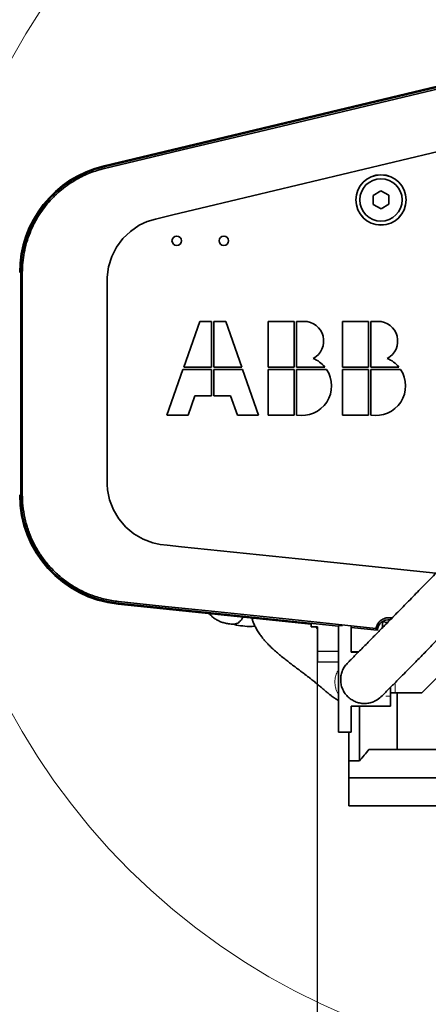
# Model space of a CAD drawing. Header units: millimetres. Extents: x 0 to 12115, y 0 to 8400.
# Tile 120 of 123: x 9460 to 9980, y 6120 to 7374. Entities that reach past the tile are written whole.
import ezdxf

# ---------------------------------------------------------------- set-up
doc = ezdxf.new("R2010")
doc.units = ezdxf.units.MM
doc.header["$LTSCALE"] = 20
doc.layers.add('SVART_TEXT', color=7, linetype='Continuous')
doc.styles.add('SLDTEXTSTYLE0', font='TXT', dxfattribs={"width": 0.605})
doc.dimstyles.new('SLDDIMSTYLE10', dxfattribs={"dimtxt": 70, "dimasz": 70, "dimexe": 0, "dimexo": 0.0625, "dimgap": 17.5, "dimtad": 1, "dimdec": 1, "dimlfac": 0.5, "dimrnd": 1e-09, "dimzin": 12, "dimdsep": 46, "dimtxsty": 'SLDTEXTSTYLE0', "dimsah": 1, "dimcen": 0.09, "dimadec": 0, "dimazin": 3, "dimtfac": 1, "dimtofl": 0, "dimtmove": 0, "dimatfit": 3, "dimfxl": 1, "dimfrac": 2, "dimtolj": 1, "dimtzin": 12, "dimarcsym": 0})

# ---------------------------------------------------------------- blocks, each defined once
blk = doc.blocks.new('SW_SYMBOL_HOLE_DEPTH')
at = {"layer": 'SVART_TEXT', "color": 0}
for p, q in [((0, 17500), (16000, 17500)), ((8000, 17500), (8000, 1500)), ((2000, 11100), (8000, 1500)), ((14000, 11100), (8000, 1500))]:
    blk.add_line(p, q, dxfattribs=at)
blk = doc.blocks.new('_D_73')
at = {"layer": 'SVART_TEXT'}
for p, q in [((10269.8, 6948.7), (10269.8, 5798.2)), ((9838.8, 6566), (9838.8, 5798.2)), ((9838.8, 5828.2), (9017.1, 5828.2)), ((10269.8, 5828.2), (9838.8, 5828.2))]:
    blk.add_line(p, q, dxfattribs=at)
for points in [[(9838.8, 5828.2), (9908.8, 5818.2), (9908.8, 5838.2)], [(10269.8, 5828.2), (10199.8, 5838.2), (10199.8, 5818.2)]]:
    blk.add_solid(points, dxfattribs=at)
at = {"layer": 'SVART_TEXT', "xscale": 0.0045117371, "yscale": 0.0045117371, "zscale": 0.0045117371, "rotation": 360}
blk.add_blockref('SW_SYMBOL_HOLE_DEPTH', (9503.5, 5838.3), dxfattribs=at)
at = {"layer": 'SVART_TEXT', "char_height": 70, "attachment_point": 1, "style": 'SLDTEXTSTYLE0'}
for s, insert in [('(M12', (9284, 5918.6)), ('19)', (9600.2, 5918.6)), ('215,5', (9017.1, 5918.6))]:
    blk.add_mtext(s, dxfattribs=dict(at, insert=insert))

msp = doc.modelspace()

# ---------------------------------------------------------------- linework, layer by layer
at = {"color": 7, "linetype": 'Continuous', "lineweight": 35}
for p, q in [((9567.341012, 7188.134278), (10178.658125, 7334.208811)), ((9567.629856, 7186.925496), (10178.946984, 7332.999791)), ((9919.573527, 7156.203831), (9909.703922, 7150.210227)), ((9909.703922, 7150.210227), (9909.959775, 7138.665999)), ((9929.699016, 7150.653447), (9919.573527, 7156.203831)), ((9929.954868, 7139.109219), (9929.699016, 7150.653447)), ((9909.959775, 7138.665999), (9920.085263, 7133.115615)), ((9920.085263, 7133.115615), (9929.954868, 7139.109219)), ((9461.281758, 6768.79331), (9461.281758, 7052.171553)), ((9689.089221, 6989.999736), (9668.750805, 6931.814755)), ((9704.209191, 6989.999736), (9689.089221, 6989.999736)), ((9704.209191, 6931.814755), (9704.209191, 6989.999736)), ((9707.17923, 6989.999736), (9707.17923, 6931.814755)), ((9722.2992, 6989.999736), (9707.17923, 6989.999736)), ((9742.637616, 6931.814755), (9722.2992, 6989.999736)), ((9776.434225, 6989.999736), (9776.434225, 6931.814755)), ((9809.5092, 6989.999736), (9776.434225, 6989.999736)), ((9809.5092, 6931.814755), (9809.5092, 6989.999736)), ((9821.794194, 6989.999736), (9812.47918, 6989.999736)), ((9812.47918, 6989.999736), (9812.47918, 6931.814755)), ((9870.664221, 6989.999736), (9870.664221, 6931.814755)), ((9903.739196, 6989.999736), (9870.664221, 6989.999736)), ((9903.739196, 6931.814755), (9903.739196, 6989.999736)), ((9916.02422, 6989.999736), (9906.709206, 6989.999736)), ((9906.709206, 6989.999736), (9906.709206, 6931.814755)), ((9667.712611, 6928.844775), (9647.374195, 6870.659794)), ((9704.209191, 6928.844775), (9667.712611, 6928.844775)), ((9668.750805, 6931.814755), (9704.209191, 6931.814755)), ((9704.209191, 6894.959773), (9704.209191, 6928.844775)), ((9707.17923, 6931.814755), (9742.637616, 6931.814755)), ((9743.67581, 6928.844775), (9707.17923, 6928.844775)), ((9707.17923, 6928.844775), (9707.17923, 6894.959773)), ((9764.014226, 6870.659794), (9743.67581, 6928.844775)), ((9776.434225, 6931.814755), (9809.5092, 6931.814755)), ((9776.434225, 6928.844775), (9776.434225, 6870.659794)), ((9809.5092, 6928.844775), (9776.434225, 6928.844775)), ((9809.5092, 6870.659794), (9809.5092, 6928.844775)), ((9812.47918, 6931.814755), (9848.348212, 6931.814755)), ((9850.545269, 6928.844775), (9812.47918, 6928.844775)), ((9812.47918, 6928.844775), (9812.47918, 6870.659794)), ((9870.664221, 6931.814755), (9903.739196, 6931.814755)), ((9870.664221, 6928.844775), (9870.664221, 6870.659794)), ((9903.739196, 6928.844775), (9870.664221, 6928.844775)), ((9903.739196, 6870.659794), (9903.739196, 6928.844775)), ((9906.709206, 6931.814755), (9942.578208, 6931.814755)), ((9906.709206, 6928.844775), (9906.709206, 6870.659794)), ((9944.775265, 6928.844775), (9906.709206, 6928.844775)), ((9674.374205, 6870.659794), (9682.868224, 6894.959773)), ((9682.868224, 6894.959773), (9704.209191, 6894.959773)), ((9707.17923, 6894.959773), (9728.520197, 6894.959773)), ((9728.520197, 6894.959773), (9737.014216, 6870.659794)), ((9647.374195, 6870.659794), (9674.374205, 6870.659794)), ((9737.014216, 6870.659794), (9764.014226, 6870.659794)), ((9776.434225, 6870.659794), (9809.5092, 6870.659794)), ((9870.664221, 6870.659794), (9903.739196, 6870.659794)), ((9830.829394, 6604.104603), (9585.301799, 6629.759754)), ((9865.823758, 6601.697649), (9585.430962, 6630.995954)), ((9933.987868, 6612.201537), (9931.873304, 6612.422432)), ((9830.829394, 6604.104603), (9830.829394, 6600.659693)), ((9830.829394, 6600.659693), (9838.82941, 6600.659693)), ((9838.82941, 6598.450268), (9836.821866, 6600.659693)), ((9838.82941, 6570.019091), (9838.82941, 6600.659693)), ((9865.823758, 6602.664436), (9865.823758, 6466.664399)), ((9865.823758, 6602.664436), (9870.683235, 6602.664436)), ((9881.82373, 6601.500357), (9881.82373, 6568.664397)), ((9915.080649, 6596.550788), (9881.82373, 6600.025858)), ((9913.341176, 6598.849024), (9915.080649, 6596.550788)), ((9921.823752, 6599.830116), (9921.823752, 6607.217158)), ((9921.823752, 6607.217158), (9928.111058, 6606.221403)), ((9838.82941, 6570.019091), (9865.823758, 6569.547738)), ((9838.82941, 6570.019091), (9838.82941, 6556.182827)), ((9881.82373, 6569.268311), (9891.507101, 6569.099272)), ((9881.82373, 6568.664397), (9891.077113, 6568.664397)), ((9838.82941, 6556.182827), (9865.823758, 6555.711712)), ((9991.823745, 6536.664451), (9971.823734, 6516.664351)), ((9931.823742, 6523.60412), (9931.823742, 6512.664403)), ((9931.823742, 6516.664351), (9937.823754, 6516.664351)), ((9931.823742, 6512.664403), (9931.823742, 6499.995912)), ((9971.823734, 6516.664351), (9937.823754, 6516.664351)), ((9940.330547, 6516.664351), (9940.330547, 6444.659795)), ((9881.82373, 6499.995912), (9931.823742, 6499.995912)), ((9881.82373, 6499.995912), (9881.82373, 6466.664399)), ((9892.330539, 6430.283273), (9892.330539, 6499.995912)), ((9881.82373, 6466.664399), (9865.823758, 6466.664399)), ((9878.829402, 6430.283273), (9878.829402, 6466.664399)), ((9940.330547, 6444.659795), (9904.330534, 6444.659795)), ((9940.330547, 6444.659795), (10368.8294, 6444.659795)), ((9878.829402, 6408.659781), (9878.829402, 6430.283273)), ((9892.330539, 6430.283273), (9878.829402, 6430.283273)), ((9878.829402, 6408.659781), (10351.829399, 6408.659781)), ((9878.829402, 6372.659768), (9878.829402, 6408.659781)), ((10375.829399, 6372.659768), (9878.829402, 6372.659768))]:
    msp.add_line(p, q, dxfattribs=at)
at = {"color": 8, "linetype": 'Continuous', "lineweight": 18}
for p, q in [((9568.119389, 7184.877003), (9567.629856, 7186.925496)), ((9463.374239, 7052.171553), (9461.281758, 7052.171553)), ((9463.37418, 6768.79331), (9461.281758, 6768.79331)), ((9585.649711, 6633.089389), (9585.430962, 6630.995954)), ((9931.873304, 6612.422432), (9931.610298, 6609.905328)), ((9937.823754, 6516.664351), (9937.823754, 6529.671038)), ((9865.823758, 6514.401163), (9863.283557, 6519.3164)), ((9925.82373, 6512.664403), (9931.823742, 6512.664403))]:
    msp.add_line(p, q, dxfattribs=at)
at = {"color": 7, "linetype": 'Continuous', "lineweight": 18, "flags": 128}
for points in [[(9487.62415, 7387.67084), (9467.722458, 7356.113757), (9449.192029, 7323.732222)], [(9444.938344, 6499.945725), (9463.133436, 6467.374767), (9482.708138, 6435.613717), (9503.626507, 6404.721106), (9525.84998, 6374.753679), (9549.337727, 6345.76651), (9574.046594, 6317.813004), (9599.931163, 6290.944422), (9626.943809, 6265.210236), (9655.034882, 6240.657891), (9684.152645, 6217.332209), (9714.243692, 6195.276345), (9745.252591, 6174.530829), (9777.12236, 6155.133809), (9809.794408, 6137.120808), (9843.208653, 6120.525087), (9877.303642, 6105.377043)]]:
    msp.add_lwpolyline(points, dxfattribs=at)
at = {"color": 7, "linetype": 'Continuous', "lineweight": 35, "flags": 128}
for points in [[(9568.119389, 7184.877003), (9617.449325, 7196.66418), (9666.779262, 7208.451594), (9765.439135, 7232.026423), (10179.436487, 7330.951298)], [(9989.694071, 6669.137324), (9831.467372, 6685.67046), (9666.101736, 6702.949489), (9647.801977, 6704.861606), (9638.663989, 6705.931748), (9629.62119, 6707.912649), (9617.16972, 6712.551678), (9605.340463, 6719.408358), (9595.127028, 6727.9081), (9586.23485, 6738.29409), (9579.410714, 6749.695982), (9574.457568, 6762.440408), (9571.793359, 6775.456036), (9571.274561, 6782.243336), (9571.22938, 6789.087142), (9571.22938, 6913.776125), (9571.22938, 6952.659692), (9571.22938, 7003.376569), (9571.22938, 7024.911846), (9571.22938, 7035.679425), (9571.328324, 7046.447123), (9573.091489, 7059.608067), (9577.14979, 7072.654809), (9583.166343, 7084.491576), (9591.312331, 7095.460499), (9600.910467, 7104.644383), (9612.23219, 7112.303342), (9622.169, 7116.986121), (9632.861835, 7120.314206), (9655.009133, 7125.606383), (9699.303728, 7136.190499), (10040.38803, 7217.692937)], [(9463.37418, 6768.79331), (9463.374239, 6870.227421), (9463.374239, 7052.171553)], [(9913.341176, 6598.849024), (9806.64472, 6609.997715), (9696.147245, 6621.543611), (9640.898448, 6627.316559), (9585.649711, 6633.089389)]]:
    msp.add_lwpolyline(points, dxfattribs=at)
at = {"color": 7, "linetype": 'Continuous', "lineweight": 35}
for centre, radius in [((9919.829404, 7144.659762), 32.000013), ((9919.829417, 7144.659698), 31.921442), ((9919.829445, 7144.659766), 26.999933), ((9659.829402, 7092.659828), 5.999979), ((9719.829404, 7092.659828), 5.999979)]:
    msp.add_circle(centre, radius, dxfattribs=at)
for centre, radius, start, end in [((9599.82922, 7052.171582), 139.790337, 103.438804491, 180.000011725), ((9599.829703, 7052.171265), 138.547944, 103.438965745, 179.999880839), ((9821.794212, 6964.889761), 25.109975, 298.192229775, 90.000041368), ((9916.024238, 6964.889761), 25.109975, 298.192229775, 90.000041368), ((9819.094559, 6907.877), 37.79937, 39.292865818, 67.34043882), ((9913.324421, 6907.876859), 37.799563, 39.292901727, 67.340291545), ((9819.094251, 6907.876437), 37.79997, 259.921224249, 33.691319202), ((9913.324253, 6907.876437), 37.799965, 259.921260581, 33.691323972), ((9599.829387, 6768.793327), 139.790505, 180.000006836, 264.034822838), ((9599.829373, 6768.793368), 138.547615, 180.000024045, 264.034827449), ((9930.046033, 6594.934406), 15.052422, 84.034985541, 173.835493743), ((9760.336654, 6552.654186), 179.991739, 317.166545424, 323.130361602)]:
    msp.add_arc(centre, radius, start, end, dxfattribs=at)
for points, knots in [([(9463.374239, 7052.171553), (9463.489656, 7056.422585), (9463.720491, 7064.92466), (9465.590956, 7077.724063), (9468.628037, 7090.447841), (9472.745381, 7102.37424), (9477.658198, 7113.300721), (9483.207105, 7123.330248), (9489.646718, 7132.94584), (9496.880263, 7141.979219), (9504.776448, 7150.287568), (9513.332018, 7157.913568), (9522.590532, 7164.860471), (9534.565292, 7172.311849), (9549.607711, 7179.651), (9561.908297, 7183.12356), (9568.119389, 7184.877003)], [0, 0, 0, 0, 0.0699495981, 0.1398994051, 0.2124542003, 0.2850090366, 0.347224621, 0.4094401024, 0.4734626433, 0.5374856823, 0.5996996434, 0.6619137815, 0.7259348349, 0.7899555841, 0.8939396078, 1, 1, 1, 1]), ([(10213.270669, 6907.729829), (10211.51856, 6905.63295), (10207.229185, 6900.499533), (10200.3426, 6892.554876), (10192.848868, 6884.023292), (10185.544248, 6875.825532), (10178.733623, 6868.257547), (10172.691965, 6861.596962), (10167.734957, 6856.162834), (10163.420445, 6851.451815), (10159.225791, 6846.887439), (10152.447061, 6839.536199), (10142.578131, 6828.896094), (10129.817946, 6815.241418), (10116.170775, 6800.733127), (10102.038242, 6785.795309), (10087.207383, 6770.201232), (10072.047868, 6754.335959), (10056.715837, 6738.356649), (10041.312133, 6722.362312), (10025.100543, 6705.585804), (10008.222558, 6688.176693), (9990.905637, 6670.37172), (9974.380675, 6653.429001), (9958.989065, 6637.688142), (9944.96439, 6623.376662), (9934.153399, 6612.366282), (9926.217587, 6604.294702), (9920.803019, 6598.792061), (9915.741507, 6593.652176), (9910.857703, 6588.696483), (9905.910577, 6583.680139), (9900.729259, 6578.430792), (9895.398045, 6573.033935), (9890.168822, 6567.744963), (9885.667373, 6563.195413), (9882.069757, 6559.56255), (9879.52293, 6556.98908), (9877.800689, 6555.254679), (9876.956373, 6554.39596), (9876.708043, 6554.143394)], [0, 0, 0, 0, 0.0167898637, 0.0411036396, 0.0645997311, 0.0865629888, 0.1085697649, 0.1271586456, 0.1418172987, 0.1537648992, 0.1664107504, 0.1799075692, 0.2152074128, 0.2555815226, 0.2947409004, 0.3375948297, 0.3819352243, 0.4269732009, 0.4724266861, 0.5180063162, 0.5634160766, 0.6157749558, 0.6669953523, 0.7160290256, 0.7611972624, 0.802268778, 0.839150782, 0.8560111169, 0.8718204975, 0.8865856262, 0.9003356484, 0.9145724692, 0.9298761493, 0.9456559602, 0.9611848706, 0.975576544, 0.9849814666, 0.9926003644, 0.9978236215, 1, 1, 1, 1]), ([(9921.302748, 6513.008441), (9921.399437, 6513.102693), (9921.913418, 6513.603719), (9923.035668, 6514.74276), (9924.830103, 6516.542403), (9927.331033, 6519.066859), (9930.352424, 6522.116323), (9933.674843, 6525.474363), (9938.00907, 6529.857568), (9943.782192, 6535.700483), (9951.547916, 6543.569844), (9960.733341, 6552.89), (9971.406969, 6563.736305), (9983.438715, 6575.982913), (9996.514829, 6589.31722), (10010.255838, 6603.357716), (10024.402688, 6617.843503), (10038.11637, 6631.917928), (10051.271537, 6645.449817), (10063.767266, 6658.332532), (10076.225692, 6671.207137), (10088.972031, 6684.41312), (10102.552153, 6698.523537), (10117.489109, 6714.097356), (10133.122396, 6730.4674), (10149.202115, 6747.389797), (10165.440948, 6764.579186), (10182.266285, 6782.519659), (10197.465971, 6798.878414), (10210.795349, 6813.369407), (10222.064944, 6825.743744), (10233.01912, 6837.917858), (10243.462227, 6849.735458), (10252.028263, 6859.572083), (10257.008952, 6865.513521), (10258.780268, 6867.626513)], [0, 0, 0, 0, 0.000827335, 0.0043979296, 0.0097969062, 0.016399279, 0.0261709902, 0.0360997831, 0.0453433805, 0.0639406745, 0.0864282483, 0.1130853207, 0.1441199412, 0.1796683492, 0.2182776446, 0.2585509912, 0.3000412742, 0.342339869, 0.3789556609, 0.4156769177, 0.4523070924, 0.4887281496, 0.5281353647, 0.5723008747, 0.6209476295, 0.6668293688, 0.7153320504, 0.7658367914, 0.8175325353, 0.8521534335, 0.8864757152, 0.9200835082, 0.9524967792, 0.9831061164, 1, 1, 1, 1]), ([(9585.649711, 6633.089389), (9579.938351, 6633.904275), (9568.492315, 6635.537375), (9551.900059, 6640.69949), (9536.646033, 6647.467165), (9522.925595, 6655.746767), (9510.728079, 6665.083968), (9499.639811, 6675.720633), (9489.846434, 6687.560469), (9481.426588, 6700.41203), (9474.484173, 6714.119823), (9469.15596, 6728.535077), (9465.484613, 6743.448975), (9463.631863, 6756.955281), (9463.447441, 6765.427655), (9463.37418, 6768.79331)], [0, 0, 0, 0, 0.0864168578, 0.1731865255, 0.2596047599, 0.3361743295, 0.4129880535, 0.4895579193, 0.5661363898, 0.6429594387, 0.7195383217, 0.7961198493, 0.8729457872, 0.9495276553, 1, 1, 1, 1]), ([(9701.279205, 6617.641295), (9701.564344, 6617.312074), (9702.545394, 6616.179354), (9704.588704, 6614.218296), (9707.709061, 6611.668993), (9711.463243, 6609.298603), (9715.786545, 6607.25292), (9720.57789, 6605.666718), (9726.192012, 6604.531168), (9730.224451, 6604.389347), (9732.358497, 6604.314293)], [0, 0, 0, 0, 0.0374478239, 0.128843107, 0.2430899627, 0.3835163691, 0.5094587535, 0.6535195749, 0.8166356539, 1, 1, 1, 1]), ([(9731.808585, 6604.349579), (9731.858083, 6604.340109), (9732.831537, 6604.15387), (9734.831641, 6604.543812), (9737.572753, 6605.585078), (9740.100194, 6607.452242), (9742.259934, 6609.951821), (9743.581231, 6611.934308), (9744.042906, 6613.097893), (9744.071466, 6613.169874)], [0, 0, 0, 0, 0.0094383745, 0.1856183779, 0.3669394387, 0.5596025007, 0.7654601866, 0.9854910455, 1, 1, 1, 1]), ([(9755.520266, 6611.973609), (9755.921085, 6610.610778), (9756.814021, 6607.574696), (9758.742275, 6603.012401), (9761.205228, 6598.13272), (9764.19074, 6593.243737), (9767.39376, 6588.764787), (9770.373928, 6585.067178), (9772.917066, 6582.152777), (9775.241291, 6579.641087), (9777.592382, 6577.226775), (9780.590449, 6574.286546), (9784.467355, 6570.691739), (9789.405707, 6566.385883), (9794.647936, 6562.050019), (9799.739219, 6557.99977), (9804.266928, 6554.491374), (9808.432814, 6551.317147), (9812.48875, 6548.258567), (9816.367537, 6545.348489), (9819.686035, 6542.856713), (9822.530439, 6540.711941), (9825.140466, 6538.731278), (9827.686422, 6536.781693), (9829.967138, 6535.010927), (9832.107858, 6533.324989), (9834.311769, 6531.560948), (9836.7036, 6529.610048), (9839.042862, 6527.66279), (9841.126949, 6525.900433), (9843.037419, 6524.269907), (9845.130945, 6522.47837), (9847.639732, 6520.340502), (9850.536729, 6517.908244), (9853.524722, 6515.466961), (9856.37316, 6513.237348), (9858.882707, 6511.380689), (9861.077307, 6509.85495), (9863.010032, 6508.605785), (9864.558125, 6507.653746), (9865.47832, 6507.150735), (9865.823758, 6506.961907)], [0, 0, 0, 0, 0.02756272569, 0.06140356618, 0.09596910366, 0.13362469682, 0.17249079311, 0.20279349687, 0.22579297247, 0.24757495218, 0.26922438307, 0.29121340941, 0.32909564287, 0.37185239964, 0.41840081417, 0.46116221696, 0.49815668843, 0.52960517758, 0.56284463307, 0.59678196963, 0.62374903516, 0.64341338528, 0.6659451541, 0.68736093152, 0.70567001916, 0.72200366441, 0.74026384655, 0.76047641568, 0.78192767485, 0.79935525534, 0.81346578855, 0.83069127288, 0.85285162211, 0.87745934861, 0.90412959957, 0.92775981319, 0.94768080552, 0.96472954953, 0.97964180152, 0.99235760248, 1, 1, 1, 1]), ([(9931.873304, 6612.422432), (9930.368721, 6612.464651), (9927.453272, 6612.54646), (9922.914206, 6611.167958), (9919.186489, 6608.843464), (9916.451886, 6605.896689), (9914.4429, 6602.748643), (9913.744529, 6600.276714), (9913.341176, 6598.849024)], [0, 0, 0, 0, 0.1786851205, 0.3462403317, 0.5583776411, 0.6950377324, 0.823865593, 1, 1, 1, 1]), ([(9730.707091, 6604.420389), (9730.808713, 6604.387723), (9734.197524, 6603.298416), (9741.400946, 6602.173828), (9750.945844, 6601.147891), (9757.070989, 6601.500601), (9759.505433, 6601.640786)], [0, 0, 0, 0, 0.01101991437, 0.36748530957, 0.74860657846, 1, 1, 1, 1]), ([(9921.243471, 6512.950505), (9919.290819, 6511.136203), (9916.365603, 6508.418246), (9911.082382, 6505.618238), (9906.06533, 6503.859309), (9900.127452, 6503.030402), (9894.128581, 6503.366584), (9888.31321, 6504.868268), (9882.901511, 6507.479934), (9878.119462, 6511.091433), (9874.134265, 6515.575116), (9871.111123, 6520.747135), (9869.160692, 6526.419803), (9868.362375, 6532.361099), (9868.741046, 6538.347323), (9870.298641, 6544.131285), (9872.892175, 6549.552681), (9875.438502, 6552.616062), (9876.708043, 6554.143394)], [0, 0, 0, 0, 0.0833767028, 0.1249043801, 0.1872336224, 0.2498114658, 0.312327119, 0.3751592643, 0.437610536, 0.5002383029, 0.5625375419, 0.6251969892, 0.6875555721, 0.750105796, 0.8126757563, 0.8750227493, 0.9376891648, 1, 1, 1, 1])]:
    msp.add_open_spline(points, degree=3, knots=knots, dxfattribs=at)
at = {"color": 8, "linetype": 'Continuous', "lineweight": 18}
for points, knots in [([(9861.178589, 6530.861462), (9861.336727, 6533.047727), (9861.653424, 6537.426091), (9863.365764, 6541.468265), (9864.223075, 6543.492044)], [0, 0, 0, 0, 0.4993338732, 1, 1, 1, 1]), ([(9864.223075, 6543.492044), (9864.569607, 6544.17932), (9865.057218, 6545.146396), (9865.651745, 6546.050483), (9865.823758, 6546.312059)], [0, 0, 0, 0, 0.7106742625, 1, 1, 1, 1]), ([(9861.887765, 6523.852433), (9861.666125, 6525.006581), (9861.221513, 6527.321819), (9861.192925, 6529.679225), (9861.178589, 6530.861462)], [0, 0, 0, 0, 0.4985010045, 1, 1, 1, 1]), ([(9863.283557, 6519.3164), (9863.006055, 6520.058645), (9862.451082, 6521.543052), (9862.07553, 6523.082668), (9861.887765, 6523.852433)], [0, 0, 0, 0, 0.50002801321, 1, 1, 1, 1])]:
    msp.add_open_spline(points, degree=3, knots=knots, dxfattribs=at)

# ---------------------------------------------------------------- dimensions: what is measured, and where the dimension line sits
at = {"layer": 'SVART_TEXT'}
dim = msp.add_linear_dim(base=(9838.829399, 5828.162507), p1=(10269.829399, 6952.659746), p2=(9838.829399, 6570.019083), text='<> (M12{\\fGDT;x}19)', dimstyle='SLDDIMSTYLE10', dxfattribs=at)
dim.commit()
dim.dimension.update_dxf_attribs({"geometry": '_D_73', "text_midpoint": (9378.140365, 5828.162507), "dimtype": 160})

doc.saveas('drawing.dxf')
